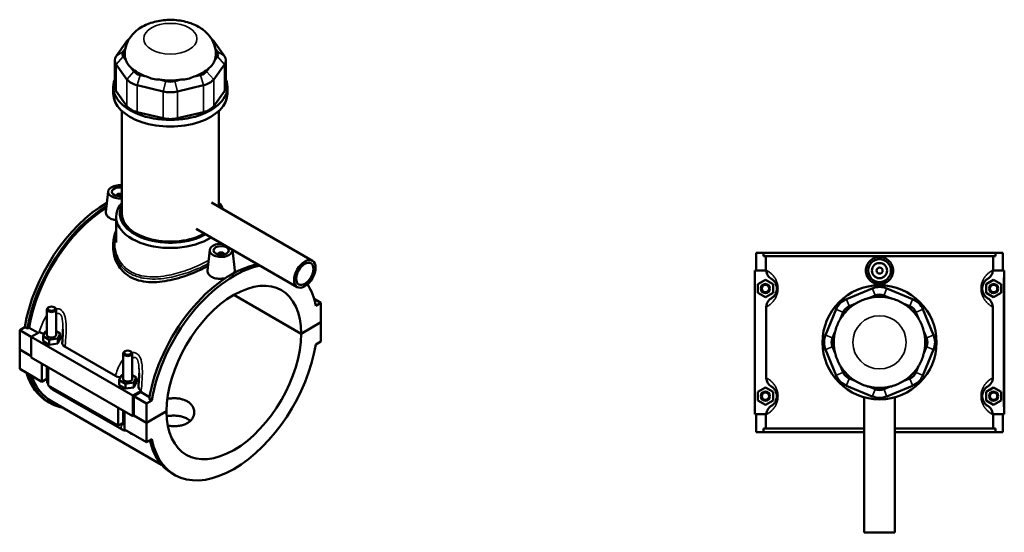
# Model space of a CAD drawing. Header units: millimetres. Extents: x -252 to 972, y -114 to 1160.
# Tile 7 of 7: x -103 to 544, y 822 to 1160. Entities that reach past the tile are written whole.
import ezdxf

# ---------------------------------------------------------------- set-up
doc = ezdxf.new("R2010")
doc.units = ezdxf.units.MM
doc.layers.add('Visible (ANSI)', color=7, linetype='Continuous', lineweight=50)
doc.layers.add('Visible Narrow (ANSI)', color=7, linetype='Continuous', lineweight=35)

msp = doc.modelspace()

# ---------------------------------------------------------------- linework, layer by layer
at = {"layer": 'Visible (ANSI)'}
for p, q in [((-32.32, 1145.37), (-39.34, 1135.59)), ((31.7, 1135.59), (24.68, 1145.37)), ((-34.72, 1138.57), (-33.49, 1140.28)), ((25.85, 1140.28), (27.08, 1138.57)), ((-40.29, 1132.83), (-40.29, 1115.23)), ((-32.97, 1132.81), (-34.72, 1135.25)), ((27.08, 1135.25), (25.33, 1132.81)), ((32.65, 1132.83), (32.65, 1115.23)), ((-39.34, 1130.06), (-32.32, 1120.28)), ((-27.7, 1125.47), (-29.45, 1127.91)), ((21.81, 1127.91), (20.06, 1125.47)), ((24.68, 1120.28), (31.7, 1130.06)), ((-19.41, 1122.11), (-23.64, 1123.12)), ((-6.69, 1119.07), (-10.91, 1120.08)), ((3.28, 1120.08), (-0.95, 1119.07)), ((16, 1123.12), (11.78, 1122.11)), ((-41.32, 1110.89), (-41.32, 1115.23)), ((-25.55, 1116.37), (-8.6, 1112.32)), ((0.97, 1112.32), (17.92, 1116.37)), ((33.68, 1110.89), (33.68, 1115.23)), ((-32.32, 1102.68), (-39.34, 1112.47)), ((31.7, 1112.47), (24.68, 1102.68)), ((-35.69, 1031.9), (-35.69, 1099.49)), ((-8.6, 1094.72), (-25.55, 1098.78)), ((17.92, 1098.78), (0.97, 1094.72)), ((28.06, 1036.47), (28.06, 1099.49)), ((-44.68, 1046.54), (-46.12, 1033.13)), ((-39.19, 1043.82), (-39.19, 1043.62)), ((23.16, 1039.3), (89.57, 1000.96)), ((-39.44, 1012.87), (-39.44, 1029.86)), ((13.16, 1021.98), (79.57, 983.64)), ((-41.32, 1011.67), (-41.32, 1009.85)), ((22.07, 1008), (20.63, 994.59)), ((27.56, 1005.08), (27.56, 1005.28)), ((31.56, 1005.08), (31.56, 1005.28)), ((37.04, 1008), (38.49, 994.54)), ((381.27, 1006.23), (381.27, 994.43)), ((381.27, 1006.23), (386.08, 1006.23)), ((386.08, 1006.23), (538.46, 1006.23)), ((386.08, 1003.87), (386.08, 1006.23)), ((538.46, 1003.87), (386.08, 1003.87)), ((387.64, 994.76), (387.64, 1003.87)), ((536.91, 994.76), (536.91, 1003.87)), ((538.46, 1006.23), (538.46, 1003.87)), ((538.46, 1006.23), (543.27, 1006.23)), ((543.27, 1006.23), (543.27, 994.43)), ((387.86, 994.43), (380.27, 994.43)), ((380.27, 994.43), (380.27, 900.03)), ((536.69, 994.43), (543.77, 994.43)), ((543.77, 994.43), (544.27, 994.43)), ((544.27, 900.03), (544.27, 994.43)), ((382.27, 985.52), (387.27, 988.41)), ((382.27, 979.75), (382.27, 985.52)), ((387.27, 988.41), (392.27, 985.52)), ((392.27, 985.52), (392.27, 979.75)), ((537.27, 988.41), (532.27, 985.52)), ((532.27, 985.52), (532.27, 979.75)), ((542.27, 985.52), (537.27, 988.41)), ((542.27, 979.75), (542.27, 985.52)), ((82.1, 952.86), (37.87, 978.4)), ((37.94, 978.44), (82.1, 952.94)), ((387.27, 976.86), (382.27, 979.75)), ((392.27, 979.75), (387.27, 976.86)), ((457.49, 982.75), (440.54, 975.73)), ((455.18, 976.38), (459.4, 978.13)), ((465.14, 978.13), (469.37, 976.38)), ((484.01, 975.73), (467.06, 982.75)), ((532.27, 979.75), (537.27, 976.86)), ((537.27, 976.86), (542.27, 979.75)), ((90.64, 975.83), (95.18, 973.21)), ((95.18, 973.21), (91.78, 971.25)), ((95.18, 960.5), (95.18, 973.21)), ((442.45, 971.11), (446.68, 972.86)), ((477.87, 972.86), (482.09, 971.11)), ((-84.88, 968.88), (-84.88, 952.15)), ((-83.58, 970.35), (-84, 970.1)), ((-80.18, 970.35), (-79.76, 970.1)), ((-78.88, 968.88), (-78.88, 952.15)), ((387.86, 970.62), (387.86, 923.85)), ((433.78, 968.97), (426.75, 952.02)), ((436.64, 962.83), (438.39, 967.05)), ((486.15, 967.05), (487.9, 962.83)), ((497.79, 952.02), (490.77, 968.97)), ((536.69, 923.85), (536.69, 970.62)), ((82.1, 952.94), (95.18, 960.5)), ((95.18, 960.41), (82.1, 952.86)), ((95.11, 960.46), (95.18, 960.41)), ((95.18, 947.7), (95.18, 960.41)), ((-102.81, 955.25), (-99.41, 957.21)), ((-102.81, 955.25), (-95.18, 950.84)), ((-102.81, 942.53), (-102.81, 955.25)), ((-97.74, 956.25), (-99.41, 957.21)), ((-96.64, 956.89), (-97.74, 956.25)), ((-90.67, 953.44), (-96.64, 956.89)), ((-89.81, 953.94), (-95.18, 950.84)), ((-87.46, 951.28), (-85.96, 954.5)), ((-87.46, 948.02), (-87.46, 951.28)), ((-83.38, 948.93), (-87.46, 951.28)), ((-85.96, 954.5), (-84.88, 954.67)), ((-78.88, 954.5), (-76.31, 953.01)), ((-76.31, 953.01), (-77.8, 949.79)), ((-76.31, 949.74), (-76.31, 953.01)), ((431.37, 950.1), (433.12, 954.33)), ((491.42, 954.33), (493.17, 950.1)), ((-95.18, 950.84), (-95.18, 937.31)), ((-95.18, 950.84), (-28.42, 912.3)), ((-87.46, 948.02), (-83.38, 945.66)), ((-77.8, 949.79), (-83.38, 948.93)), ((-83.38, 945.66), (-83.38, 948.93)), ((-83.38, 945.66), (-77.8, 946.52)), ((-77.8, 946.52), (-77.8, 949.79)), ((-77.8, 946.52), (-76.31, 949.74)), ((91.78, 945.73), (95.18, 947.7)), ((-102.81, 942.53), (-95.18, 938.12)), ((-102.81, 942.45), (-102.74, 942.49)), ((-102.81, 929.73), (-102.81, 942.45)), ((-95.18, 938.04), (-102.81, 942.45)), ((-72.97, 944.21), (-39.9, 925.12)), ((-34.82, 923.24), (-34.82, 939.97)), ((-33.52, 941.44), (-33.94, 941.2)), ((-30.12, 941.44), (-29.7, 941.2)), ((-28.82, 923.24), (-28.82, 939.97)), ((426.75, 942.45), (433.78, 925.5)), ((433.12, 940.14), (431.37, 944.36)), ((490.77, 925.5), (497.79, 942.45)), ((493.17, 944.36), (491.42, 940.14)), ((-95.18, 937.31), (-28.42, 898.77)), ((-88.25, 921.32), (-88.25, 933.31)), ((-102.81, 929.73), (-88.25, 921.32)), ((-84.88, 931.36), (-84.88, 922.55)), ((-84, 930.86), (-84, 918.87)), ((-37.4, 922.38), (-35.9, 925.6)), ((-35.9, 925.6), (-34.82, 925.77)), ((-28.82, 925.59), (-26.24, 924.11)), ((438.39, 927.41), (436.64, 931.64)), ((487.9, 931.64), (486.15, 927.41)), ((-84.88, 923.27), (-88.25, 921.32)), ((-84, 918.87), (-38.18, 892.42)), ((-37.4, 919.11), (-37.4, 922.38)), ((-33.31, 920.02), (-37.4, 922.38)), ((-37.4, 919.11), (-33.31, 916.76)), ((-27.74, 920.89), (-33.31, 920.02)), ((-33.31, 916.76), (-33.31, 920.02)), ((-26.24, 924.11), (-27.74, 920.89)), ((-27.74, 917.62), (-27.74, 920.89)), ((-27.74, 917.62), (-26.24, 920.84)), ((-26.24, 920.84), (-26.24, 924.11)), ((446.68, 921.6), (442.45, 923.35)), ((482.09, 923.35), (477.87, 921.6)), ((-81.26, 916.28), (-35.44, 889.82)), ((-33.31, 916.76), (-27.74, 917.62)), ((-28.42, 912.3), (-23.06, 915.4)), ((-23.21, 914.5), (-27.72, 911.89)), ((-17.45, 911.16), (-22.99, 914.36)), ((382.27, 914.72), (387.27, 917.61)), ((382.27, 908.95), (382.27, 914.72)), ((387.27, 917.61), (392.27, 914.72)), ((392.27, 914.72), (392.27, 908.95)), ((440.54, 918.73), (457.49, 911.71)), ((459.4, 916.33), (455.18, 918.08)), ((469.37, 918.08), (465.14, 916.33)), ((467.06, 911.71), (484.01, 918.73)), ((537.27, 917.61), (532.27, 914.72)), ((532.27, 914.72), (532.27, 908.95)), ((542.27, 914.72), (537.27, 917.61)), ((542.27, 908.95), (542.27, 914.72)), ((-82.76, 907.24), (-84.42, 908.21)), ((-81.99, 908.56), (-9.55, 866.74)), ((-28.42, 898.77), (-28.42, 912.3)), ((-27.72, 911.89), (-19.37, 907.08)), ((-27.72, 911.89), (-27.72, 899.18)), ((-15.97, 909.04), (-19.37, 907.08)), ((-19.37, 907.08), (-19.37, 894.36)), ((-15.97, 909.04), (-17.64, 910)), ((387.27, 906.06), (382.27, 908.95)), ((392.27, 908.95), (387.27, 906.06)), ((452.27, 911.09), (452.27, 822.23)), ((472.27, 911.09), (472.27, 822.23)), ((532.27, 908.95), (537.27, 906.06)), ((537.27, 906.06), (542.27, 908.95)), ((-38.18, 892.42), (-38.18, 904.4)), ((-34.82, 893.65), (-34.82, 902.46)), ((-33.94, 901.95), (-33.94, 889.97)), ((-19.37, 894.36), (-6.29, 901.91)), ((-6.29, 901.83), (-19.37, 894.28)), ((-6.36, 901.87), (-6.29, 901.83)), ((380.27, 900.03), (387.86, 900.03)), ((381.27, 900.03), (381.27, 888.23)), ((387.64, 890.59), (387.64, 899.71)), ((543.77, 900.03), (536.69, 900.03)), ((536.91, 890.59), (536.91, 899.71)), ((543.27, 900.03), (543.27, 888.23)), ((544.27, 900.03), (543.77, 900.03)), ((-34.82, 894.36), (-38.18, 892.42)), ((-27.72, 899.18), (-28.42, 898.77)), ((-19.37, 894.28), (-27.79, 899.14)), ((-27.72, 899.18), (-19.37, 894.36)), ((-19.37, 894.28), (-19.37, 881.56)), ((-33.94, 889.97), (-19.37, 881.56)), ((386.08, 888.23), (381.27, 888.23)), ((452.27, 890.59), (386.08, 890.59)), ((386.08, 888.23), (386.08, 890.59)), ((386.08, 888.23), (452.27, 888.23)), ((538.46, 890.59), (472.27, 890.59)), ((472.27, 888.23), (538.46, 888.23)), ((538.46, 890.59), (538.46, 888.23)), ((543.27, 888.23), (538.46, 888.23)), ((-19.37, 881.56), (-15.97, 883.53)), ((-0.99, 860.03), (-2.65, 861)), ((452.27, 822.23), (472.27, 822.23))]:
    msp.add_line(p, q, dxfattribs=at)
for centre, radius in [((462.27, 994.43), 7.5), ((462.27, 994.43), 5), ((462.27, 994.43), 2), ((387.27, 982.63), 3), ((387.27, 982.63), 2.4), ((462.27, 947.23), 37.5), ((537.27, 982.63), 3), ((537.27, 982.63), 2.4), ((387.27, 911.83), 3), ((387.27, 911.83), 2.4), ((537.27, 911.83), 3), ((537.27, 911.83), 2.4)]:
    msp.add_circle(centre, radius, dxfattribs=at)
for centre, radius, start, end in [((462.27, 971.2), 12.5, 67.5, 112.5), ((462.27, 947.23), 30, 76.31707, 103.68293), ((462.27, 971.2), 7.5, 67.5, 112.5), ((445.32, 964.18), 12.5, 112.5, 157.5), ((462.27, 947.23), 30, 121.31707, 148.68293), ((445.32, 964.18), 7.5, 112.5, 157.5), ((462.27, 947.23), 30, 105.17253, 119.82747), ((462.27, 947.23), 30, 60.17253, 74.82747), ((462.27, 947.23), 30, 31.31707, 58.68293), ((479.22, 964.18), 7.5, 22.5, 67.5), ((479.22, 964.18), 12.5, 22.5, 67.5), ((462.27, 947.23), 30, 150.17253, 164.82747), ((462.27, 947.23), 30, 15.17253, 29.82747), ((438.3, 947.23), 12.5, 157.5, 202.5), ((462.27, 947.23), 30, 166.31707, 193.68293), ((462.27, 947.23), 30, 346.31707, 13.68293), ((486.24, 947.23), 12.5, 337.5, 22.5), ((438.3, 947.23), 7.5, 157.5, 202.5), ((486.24, 947.23), 7.5, 337.5, 22.5), ((462.27, 947.23), 30, 195.17253, 209.82747), ((462.27, 947.23), 30, 330.17253, 344.82747), ((445.32, 930.28), 12.5, 202.5, 247.5), ((462.27, 947.23), 30, 211.31707, 238.68293), ((445.32, 930.28), 7.5, 202.5, 247.5), ((462.27, 947.23), 30, 301.31707, 328.68293), ((479.22, 930.28), 7.5, 292.5, 337.5), ((479.22, 930.28), 12.5, 292.5, 337.5), ((462.27, 947.23), 30, 240.17253, 254.82747), ((462.27, 947.23), 30, 285.17253, 299.82747), ((462.27, 947.23), 30, 256.31707, 283.68293), ((462.27, 923.26), 7.5, 247.5, 292.5), ((462.27, 923.26), 12.5, 247.5, 292.5)]:
    msp.add_arc(centre, radius, start, end, dxfattribs=at)
for centre, major_axis, start_param, end_param in [((-20.77, 1142.61), (-12.5, 0), 5.657988, 5.890486), ((13.13, 1142.61), (12.5, 0), 0.392699, 0.625197), ((-27.79, 1132.83), (-12.5, 0), 5.890486, 6.675884), ((-27.79, 1136.91), (-7.5, 0), 5.890486, 6.675884), ((-3.82, 1136.91), (-30, 0), 6.276962, 6.521997), ((-3.82, 1136.91), (30, 0), 6.044373, 6.289408), ((20.15, 1136.91), (7.5, 0), 5.890486, 6.675884), ((20.15, 1132.83), (12.5, 0), 5.890486, 6.675884), ((-3.82, 1136.91), (30, 0), 3.688179, 4.165803), ((-3.82, 1136.91), (30, 0), 5.258975, 5.736599), ((-3.82, 1115.23), (-37.5, 0), 6.048278, 9.659685), ((-20.77, 1123.04), (-12.5, 0), 0.392699, 1.178097), ((-20.77, 1127.12), (-7.5, 0), 0.392699, 1.178097), ((-3.82, 1136.91), (30, 0), 4.473577, 4.951201), ((13.13, 1127.12), (-7.5, 0), 1.963495, 2.748894), ((13.13, 1123.04), (12.5, 0), 5.105088, 5.890486), ((-27.79, 1115.23), (-12.5, 0), 0, 0.392699), ((-3.82, 1123.07), (-7.5, 0), 1.178097, 1.963495), ((20.15, 1115.23), (12.5, 0), 5.890486, 6.283185), ((-3.82, 1110.89), (-37.5, 0), 0, 3.141593), ((-3.82, 1118.99), (12.5, 0), 4.31969, 5.105088), ((-20.77, 1105.44), (-12.5, 0), 0.392699, 1.178097), ((13.13, 1105.44), (-12.5, 0), 1.963495, 2.748894), ((-3.82, 1101.39), (-12.5, 0), 1.178097, 1.963495), ((-37.19, 1046.27), (-7.5, 0), 4.510971, 8.055399), ((-37.19, 1046.27), (-5, 0), 4.407604, 8.158767), ((-37.19, 1043.82), (-2, 0), 3.863994, 6.460896), ((-45.54, 975.56), (-38.89, -67.36), 3.925907, 5.295511), ((-43.87, 974.6), (38.89, 67.36), 0.818748, 2.153918), ((-43.87, 974.6), (-38.13, -66.03), 3.963667, 5.291407), ((-3.82, 1029.86), (-35.62, 0), 5.820231, 8.705614), ((-3.82, 1031.9), (-33.13, 0), 6.007593, 8.635089), ((-3.82, 1029.86), (35.62, 0), 0.250127, 0.462955), ((-3.82, 1031.9), (33.12, 0), 0.229779, 0.275592), ((-3.82, 1031.9), (-31.88, 0), 0, 2.351735), ((29.56, 1007.73), (-7.5, 0), 4.601444, 9.535723), ((29.56, 1005.28), (-2, 0), 2.963882, 6.460896), ((36.23, 928.35), (38.89, 67.36), 0.464066, 2.153918), ((37.9, 927.39), (-38.89, -67.36), 3.605659, 5.295511), ((37.9, 927.39), (31.25, 54.13), 5.498587, 8.63858), ((37.9, 927.39), (38.89, 67.36), 5.700064, 5.990945), ((-81.88, 968.88), (3, 0), 2.356194, 7.068583), ((-81.88, 952.15), (-3, 0), 0, 3.141593), ((-81.88, 948.88), (7.5, 0), 0.250955, 0.732403), ((37.9, 927.39), (-31.25, -54.13), 5.498587, 8.63858), ((37.9, 927.39), (-38.89, -67.36), 5.700064, 8.437103), ((-31.82, 939.97), (3, 0), 2.356194, 7.068583), ((-45.54, 975.56), (-38.89, -67.36), 5.785071, 6.283185), ((-43.87, 974.6), (-38.89, -67.36), 5.785071, 6.48154), ((-43.87, 974.6), (-38.13, -66.03), 5.823191, 6.283185), ((-31.82, 923.24), (-3, 0), 0, 3.141593), ((-31.82, 919.98), (7.5, 0), 0.250955, 0.732403), ((36.23, 928.35), (-38.89, -67.36), 5.731143, 6.283185)]:
    msp.add_ellipse(centre, major_axis=major_axis, ratio=0.57735, start_param=start_param, end_param=end_param, dxfattribs=at)
for centre, major_axis in [((29.56, 1007.73), (-5, 0)), ((84.57, 992.3), (5, 8.66)), ((84.57, 992.3), (4, 6.93)), ((-81.88, 969.37), (-2.4, 0)), ((-31.82, 940.46), (-2.4, 0))]:
    msp.add_ellipse(centre, major_axis=major_axis, ratio=0.57735, dxfattribs=at)
for points, knots in [([(26.18, 1137.02), (26.16, 1139.16), (25.75, 1141.29), (24.27, 1145.32), (23.16, 1147.19), (20.31, 1150.79), (18.48, 1152.38), (14.05, 1155.4), (11.36, 1156.63), (5.47, 1158.53), (2.25, 1159.11), (-4.23, 1159.54), (-7.48, 1159.39), (-13.86, 1158.34), (-16.99, 1157.44), (-22.87, 1154.73), (-25.65, 1152.94), (-29.95, 1148.5), (-31.61, 1146.1), (-33.38, 1141.3), (-33.79, 1139.17), (-33.82, 1137.02)], [5.50401, 5.50401, 5.50401, 5.50401, 5.706621, 5.706621, 5.927202, 5.927202, 6.201797, 6.201797, 6.558543, 6.558543, 6.954801, 6.954801, 7.346992, 7.346992, 7.74142, 7.74142, 8.130122, 8.130122, 8.429783, 8.429783, 8.633157, 8.633157, 8.633157, 8.633157]), ([(-32.97, 1132.81), (-32.6, 1131.73), (-32.09, 1130.77), (-31.53, 1129.99), (-30.97, 1129.21), (-30.26, 1128.48), (-29.45, 1127.91)], [-0.4379883, -0.4379883, -0.4379883, -0.4379883, 0, 0, 0, 0.4379883, 0.4379883, 0.4379883, 0.4379883]), ([(21.81, 1127.91), (22.63, 1128.48), (23.34, 1129.21), (23.9, 1129.99), (24.46, 1130.77), (24.96, 1131.73), (25.33, 1132.81)], [-0.4379883, -0.4379883, -0.4379883, -0.4379883, 0, 0, 0, 0.4379883, 0.4379883, 0.4379883, 0.4379883]), ([(-19.41, 1122.11), (-18.07, 1121.44), (-16.65, 1120.94), (-15.3, 1120.62), (-13.95, 1120.3), (-12.44, 1120.09), (-10.91, 1120.08)], [-0.4379883, -0.4379883, -0.4379883, -0.4379883, 0, 0, 0, 0.4379883, 0.4379883, 0.4379883, 0.4379883]), ([(3.28, 1120.08), (4.8, 1120.09), (6.31, 1120.3), (7.66, 1120.62), (9.01, 1120.94), (10.44, 1121.44), (11.78, 1122.11)], [-0.4379883, -0.4379883, -0.4379883, -0.4379883, 0, 0, 0, 0.4379883, 0.4379883, 0.4379883, 0.4379883]), ([(-39.44, 1027.68), (-39.84, 1027.72), (-40.24, 1027.78), (-41.73, 1028.07), (-42.74, 1028.45), (-44.33, 1029.37), (-45.02, 1029.97), (-45.92, 1031.33), (-46.14, 1032.08), (-46.14, 1032.9), (-46.13, 1033.01), (-46.12, 1033.13)], [2.242714, 2.242714, 2.242714, 2.242714, 2.360736, 2.360736, 2.698215, 2.698215, 3.035694, 3.035694, 3.373173, 3.373173, 3.428959, 3.428959, 3.428959, 3.428959]), ([(-41.32, 1011.67), (-41.32, 1012.47), (-41.28, 1013.27), (-41.11, 1014.85), (-40.99, 1015.63), (-40.66, 1017.17), (-40.46, 1017.93), (-40, 1019.37), (-39.74, 1020.06), (-39.44, 1020.73)], [25.886316, 25.886316, 25.886316, 25.886316, 26.185313, 26.185313, 26.481992, 26.481992, 26.774257, 26.774257, 27.047153, 27.047153, 27.047153, 27.047153]), ([(20.94, 997.44), (19.72, 996.78), (18.41, 996.11), (14.96, 994.46), (12.73, 993.48), (8.11, 991.66), (5.71, 990.81), (0.91, 989.33), (-1.5, 988.69), (-6.14, 987.7), (-8.55, 987.3), (-13.35, 986.84), (-15.75, 986.78), (-20.36, 987.07), (-22.59, 987.43), (-26.72, 988.59), (-28.63, 989.39), (-32.03, 991.35), (-33.61, 992.57), (-36.38, 995.39), (-37.56, 997), (-39.46, 1000.47), (-40.17, 1002.32), (-41.1, 1006.09), (-41.32, 1008.01), (-41.32, 1009.85)], [6.000791, 6.000791, 6.000791, 6.000791, 6.480829, 6.480829, 7.200111, 7.200111, 7.919393, 7.919393, 8.638675, 8.638675, 9.35978, 9.35978, 10.080885, 10.080885, 10.80199, 10.80199, 11.523094, 11.523094, 12.244199, 12.244199, 12.965304, 12.965304, 13.686409, 13.686409, 14.407514, 14.407514, 14.407514, 14.407514]), ([(471.24, 994.43), (471.24, 993.31), (471.01, 992.11), (470.09, 989.91), (469.4, 988.9), (467.81, 987.32), (466.8, 986.64), (464.6, 985.73), (463.4, 985.51), (461.15, 985.51), (459.95, 985.73), (457.75, 986.64), (456.74, 987.32), (455.14, 988.9), (454.45, 989.91), (453.53, 992.11), (453.31, 993.31), (453.31, 995.56), (453.53, 996.76), (454.45, 998.96), (455.14, 999.96), (456.74, 1001.54), (457.75, 1002.22), (459.95, 1003.13), (461.15, 1003.35), (463.4, 1003.35), (464.6, 1003.13), (466.8, 1002.22), (467.81, 1001.54), (469.4, 999.96), (470.09, 998.96), (471.01, 996.76), (471.24, 995.56), (471.24, 994.43)], [0, 0, 0, 0, 0.337479, 0.337479, 0.674958, 0.674958, 1.012033, 1.012033, 1.349107, 1.349107, 1.686182, 1.686182, 2.023257, 2.023257, 2.360736, 2.360736, 2.698215, 2.698215, 3.035694, 3.035694, 3.373173, 3.373173, 3.710248, 3.710248, 4.047322, 4.047322, 4.384397, 4.384397, 4.721472, 4.721472, 5.058951, 5.058951, 5.39643, 5.39643, 5.39643, 5.39643]), ([(32.41, 989.49), (31.47, 989.27), (30.48, 989.13), (28.43, 989.03), (27.23, 989.09), (25.02, 989.54), (24.01, 989.91), (23.22, 990.37), (22.42, 990.83), (21.73, 991.43), (20.83, 992.79), (20.61, 993.54), (20.61, 994.36), (20.62, 994.48), (20.63, 994.59)], [4.44075, 4.44075, 4.44075, 4.44075, 4.721472, 4.721472, 5.058951, 5.058951, 5.39643, 5.39643, 5.39643, 5.733909, 5.733909, 6.071388, 6.071388, 6.127174, 6.127174, 6.127174, 6.127174]), ([(38.49, 994.54), (38.5, 994.44), (38.5, 994.35), (38.5, 993.82), (38.37, 993.36), (38.13, 992.91)], [3.3191515, 3.3191515, 3.3191515, 3.3191515, 3.3731728, 3.3731728, 3.6211247, 3.6211247, 3.6211247, 3.6211247]), ([(387.86, 994.43), (387.88, 993.83), (387.99, 993.23), (388.4, 992.01), (388.72, 991.4), (389.65, 990.14), (390.33, 989.54), (391.09, 989.09)], [-0.6534009, -0.6534009, -0.6534009, -0.6534009, -0.4708873, -0.4708873, -0.2673709, -0.2673709, 0, 0, 0, 0]), ([(533.45, 989.09), (534.07, 989.45), (534.63, 989.91), (535.58, 991), (535.96, 991.63), (536.5, 992.98), (536.66, 993.7), (536.69, 994.43)], [-0.6743181, -0.6743181, -0.6743181, -0.6743181, -0.4592679, -0.4592679, -0.2415207, -0.2415207, -0.0216276, -0.0216276, -0.0216276, -0.0216276]), ([(391.09, 989.09), (391.23, 989.01), (391.38, 988.91), (391.79, 988.63), (392.07, 988.41), (392.62, 987.9), (392.88, 987.63), (393.36, 987.02), (393.59, 986.7), (393.95, 986.05), (394.09, 985.77), (394.36, 985.1), (394.5, 984.7), (394.66, 983.95), (394.72, 983.62), (394.76, 983.07), (394.77, 982.85), (394.77, 982.63), (394.77, 982.42), (394.76, 982.2), (394.72, 981.64), (394.66, 981.31), (394.5, 980.56), (394.36, 980.16), (394.09, 979.49), (393.95, 979.21), (393.59, 978.57), (393.36, 978.24), (392.88, 977.63), (392.62, 977.36), (392.07, 976.86), (391.79, 976.64), (391.38, 976.35), (391.23, 976.26), (391.09, 976.18)], [0.742388, 0.742388, 0.742388, 0.742388, 1.062138, 1.062138, 1.567436, 1.567436, 1.970595, 1.970595, 2.320708, 2.320708, 2.548194, 2.548194, 2.813573, 2.813573, 3.00426, 3.00426, 3.12344, 3.12344, 3.12344, 3.24262, 3.24262, 3.433307, 3.433307, 3.698686, 3.698686, 3.926172, 3.926172, 4.276286, 4.276286, 4.679444, 4.679444, 5.184742, 5.184742, 5.504492, 5.504492, 5.504492, 5.504492]), ([(533.45, 976.18), (533.32, 976.26), (533.17, 976.35), (532.75, 976.64), (532.47, 976.86), (531.93, 977.36), (531.67, 977.63), (531.18, 978.24), (530.95, 978.57), (530.59, 979.21), (530.45, 979.49), (530.18, 980.16), (530.05, 980.56), (529.88, 981.31), (529.83, 981.64), (529.78, 982.2), (529.77, 982.42), (529.77, 982.63), (529.77, 982.85), (529.78, 983.07), (529.83, 983.62), (529.88, 983.95), (530.05, 984.7), (530.18, 985.1), (530.45, 985.77), (530.59, 986.05), (530.95, 986.7), (531.18, 987.02), (531.67, 987.63), (531.93, 987.9), (532.47, 988.41), (532.75, 988.63), (533.17, 988.91), (533.32, 989.01), (533.45, 989.09)], [0.742388, 0.742388, 0.742388, 0.742388, 1.062138, 1.062138, 1.567437, 1.567437, 1.970595, 1.970595, 2.320708, 2.320708, 2.548194, 2.548194, 2.813573, 2.813573, 3.00426, 3.00426, 3.12344, 3.12344, 3.12344, 3.24262, 3.24262, 3.433307, 3.433307, 3.698686, 3.698686, 3.926172, 3.926172, 4.276285, 4.276285, 4.679443, 4.679443, 5.184742, 5.184742, 5.504492, 5.504492, 5.504492, 5.504492]), ([(391.09, 976.18), (390.48, 975.81), (389.92, 975.35), (388.97, 974.26), (388.59, 973.64), (388.01, 972.22), (387.86, 971.42), (387.86, 970.62)], [-0.6743181, -0.6743181, -0.6743181, -0.6743181, -0.4592679, -0.4592679, -0.2415207, -0.2415207, 0, 0, 0, 0]), ([(536.69, 970.62), (536.69, 971.3), (536.58, 971.97), (536.14, 973.26), (535.83, 973.86), (534.89, 975.12), (534.22, 975.72), (533.45, 976.18)], [-0.6750469, -0.6750469, -0.6750469, -0.6750469, -0.4708873, -0.4708873, -0.2673709, -0.2673709, 0, 0, 0, 0]), ([(-89.81, 953.94), (-89.37, 953.7), (-88.86, 953.5), (-87.79, 953.19), (-87.23, 953.08), (-86.65, 953.02)], [-0.6534009, -0.6534009, -0.6534009, -0.6534009, -0.4708873, -0.4708873, -0.2941174, -0.2941174, -0.2941174, -0.2941174]), ([(-74.38, 955.94), (-74.38, 955.37), (-74.39, 954.79), (-74.42, 953.61), (-74.45, 953.01), (-74.5, 951.82), (-74.54, 951.22), (-74.61, 950.02), (-74.65, 949.41), (-74.74, 948.21), (-74.78, 947.61), (-74.82, 947)], [4.5710526, 4.5710526, 4.5710526, 4.5710526, 4.7654316, 4.7654316, 4.9598106, 4.9598106, 5.1541896, 5.1541896, 5.3485686, 5.3485686, 5.5429476, 5.5429476, 5.5429476, 5.5429476]), ([(-74.82, 947), (-74.83, 946.86), (-74.83, 946.72), (-74.76, 946.16), (-74.59, 945.75), (-73.99, 944.93), (-73.54, 944.54), (-72.97, 944.21)], [-0.533321, -0.533321, -0.533321, -0.533321, -0.4592679, -0.4592679, -0.2415207, -0.2415207, 0, 0, 0, 0]), ([(-24.32, 927.04), (-24.32, 926.47), (-24.33, 925.88), (-24.36, 924.7), (-24.38, 924.11), (-24.44, 922.92), (-24.48, 922.32), (-24.55, 921.11), (-24.59, 920.51), (-24.67, 919.3), (-24.72, 918.7), (-24.76, 918.1)], [4.5710526, 4.5710526, 4.5710526, 4.5710526, 4.7654316, 4.7654316, 4.9598106, 4.9598106, 5.1541896, 5.1541896, 5.3485686, 5.3485686, 5.5429476, 5.5429476, 5.5429476, 5.5429476]), ([(-84.88, 922.55), (-84.88, 922.02), (-84.81, 921.51), (-84.58, 920.54), (-84.41, 920.07), (-84.14, 919.48), (-84.07, 919.35), (-84, 919.22)], [1.5707963, 1.5707963, 1.5707963, 1.5707963, 1.8849556, 1.8849556, 2.1991149, 2.1991149, 2.2930913, 2.2930913, 2.2930913, 2.2930913]), ([(-39.9, 925.12), (-39.42, 924.84), (-38.86, 924.61), (-37.73, 924.29), (-37.17, 924.18), (-36.59, 924.12)], [-0.6750469, -0.6750469, -0.6750469, -0.6750469, -0.4708873, -0.4708873, -0.2941174, -0.2941174, -0.2941174, -0.2941174]), ([(387.86, 923.85), (387.86, 923.17), (387.97, 922.49), (388.4, 921.21), (388.72, 920.6), (389.65, 919.34), (390.33, 918.74), (391.09, 918.29)], [-0.6750469, -0.6750469, -0.6750469, -0.6750469, -0.4708873, -0.4708873, -0.2673709, -0.2673709, 0, 0, 0, 0]), ([(533.45, 918.29), (534.07, 918.65), (534.63, 919.11), (535.58, 920.2), (535.96, 920.83), (536.53, 922.25), (536.69, 923.04), (536.69, 923.85)], [-0.6743181, -0.6743181, -0.6743181, -0.6743181, -0.4592679, -0.4592679, -0.2415207, -0.2415207, 0, 0, 0, 0]), ([(-83.7, 918.7), (-83.63, 918.58), (-83.54, 918.45), (-83.17, 917.93), (-82.85, 917.55), (-82.12, 916.85), (-81.72, 916.54), (-81.26, 916.28)], [2.4192976, 2.4192976, 2.4192976, 2.4192976, 2.5132741, 2.5132741, 2.8274334, 2.8274334, 3.1415927, 3.1415927, 3.1415927, 3.1415927]), ([(-24.76, 918.1), (-24.77, 917.96), (-24.77, 917.81), (-24.7, 917.25), (-24.53, 916.84), (-23.96, 916.07), (-23.56, 915.71), (-23.06, 915.4)], [-0.533321, -0.533321, -0.533321, -0.533321, -0.4592679, -0.4592679, -0.2415207, -0.2415207, -0.0216276, -0.0216276, -0.0216276, -0.0216276]), ([(391.09, 918.29), (391.23, 918.21), (391.38, 918.11), (391.79, 917.83), (392.07, 917.61), (392.62, 917.1), (392.88, 916.83), (393.36, 916.22), (393.59, 915.9), (393.95, 915.25), (394.09, 914.97), (394.36, 914.3), (394.5, 913.9), (394.66, 913.15), (394.72, 912.82), (394.76, 912.27), (394.77, 912.05), (394.77, 911.83), (394.77, 911.62), (394.76, 911.4), (394.72, 910.84), (394.66, 910.51), (394.5, 909.76), (394.36, 909.36), (394.09, 908.69), (393.95, 908.41), (393.59, 907.77), (393.36, 907.44), (392.88, 906.83), (392.62, 906.56), (392.07, 906.06), (391.79, 905.84), (391.38, 905.55), (391.23, 905.46), (391.09, 905.38)], [0.742388, 0.742388, 0.742388, 0.742388, 1.062138, 1.062138, 1.567436, 1.567436, 1.970595, 1.970595, 2.320708, 2.320708, 2.548194, 2.548194, 2.813573, 2.813573, 3.00426, 3.00426, 3.12344, 3.12344, 3.12344, 3.24262, 3.24262, 3.433307, 3.433307, 3.698686, 3.698686, 3.926172, 3.926172, 4.276285, 4.276285, 4.679444, 4.679444, 5.184742, 5.184742, 5.504492, 5.504492, 5.504492, 5.504492]), ([(533.45, 905.38), (533.32, 905.46), (533.17, 905.55), (532.75, 905.84), (532.47, 906.06), (531.93, 906.56), (531.67, 906.83), (531.18, 907.44), (530.95, 907.77), (530.59, 908.41), (530.45, 908.69), (530.18, 909.36), (530.05, 909.76), (529.88, 910.51), (529.83, 910.84), (529.78, 911.4), (529.77, 911.62), (529.77, 911.83), (529.77, 912.05), (529.78, 912.27), (529.83, 912.82), (529.88, 913.15), (530.05, 913.9), (530.18, 914.3), (530.45, 914.97), (530.59, 915.25), (530.95, 915.9), (531.18, 916.22), (531.67, 916.83), (531.93, 917.1), (532.47, 917.61), (532.75, 917.83), (533.17, 918.11), (533.32, 918.21), (533.45, 918.29)], [0.742279, 0.742279, 0.742279, 0.742279, 1.062031, 1.062031, 1.567329, 1.567329, 1.970487, 1.970487, 2.3206, 2.3206, 2.548086, 2.548086, 2.813464, 2.813464, 3.004151, 3.004151, 3.123331, 3.123331, 3.123331, 3.242511, 3.242511, 3.433198, 3.433198, 3.698576, 3.698576, 3.926062, 3.926062, 4.276175, 4.276175, 4.679333, 4.679333, 5.184631, 5.184631, 5.504383, 5.504383, 5.504383, 5.504383]), ([(-5.77, 910.03), (-5.11, 910.15), (-4.46, 910.24), (-2.84, 910.41), (-1.82, 910.46), (0.2, 910.43), (1.21, 910.35), (3.14, 910.05), (4.06, 909.82), (5.78, 909.24), (6.57, 908.88), (7.27, 908.48)], [8.114249, 8.114249, 8.114249, 8.114249, 8.307308, 8.307308, 8.604021, 8.604021, 8.900735, 8.900735, 9.197449, 9.197449, 9.494162, 9.494162, 9.494162, 9.494162]), ([(7.27, 908.48), (7.97, 908.07), (8.62, 907.6), (9.78, 906.52), (10.27, 905.92), (11.07, 904.65), (11.37, 903.98), (11.77, 902.61), (11.86, 901.92), (11.86, 900.58), (11.77, 899.89), (11.37, 898.53), (11.07, 897.86), (10.27, 896.59), (9.78, 895.99), (8.62, 894.92), (7.97, 894.44), (6.57, 893.64), (5.78, 893.28), (4.06, 892.69), (3.14, 892.47), (1.21, 892.16), (0.2, 892.08), (-1.82, 892.05), (-2.84, 892.1), (-4.35, 892.25), (-4.9, 892.33), (-5.45, 892.42)], [0, 0, 0, 0, 0.296714, 0.296714, 0.593427, 0.593427, 0.890141, 0.890141, 1.186854, 1.186854, 1.483526, 1.483526, 1.780198, 1.780198, 2.076869, 2.076869, 2.373541, 2.373541, 2.670212, 2.670212, 2.966884, 2.966884, 3.263555, 3.263555, 3.560227, 3.560227, 3.721896, 3.721896, 3.721896, 3.721896]), ([(391.09, 905.38), (390.48, 905.01), (389.92, 904.55), (388.97, 903.46), (388.59, 902.84), (388.04, 901.48), (387.89, 900.76), (387.86, 900.03)], [-0.6743181, -0.6743181, -0.6743181, -0.6743181, -0.4592679, -0.4592679, -0.2415207, -0.2415207, -0.0216276, -0.0216276, -0.0216276, -0.0216276]), ([(536.69, 900.03), (536.66, 900.64), (536.55, 901.24), (536.14, 902.46), (535.83, 903.06), (534.89, 904.32), (534.22, 904.92), (533.45, 905.38)], [-0.6534009, -0.6534009, -0.6534009, -0.6534009, -0.4708873, -0.4708873, -0.2673709, -0.2673709, 0, 0, 0, 0]), ([(7.27, 896.95), (6.57, 897.35), (5.78, 897.71), (4.07, 898.31), (3.14, 898.55), (1.21, 898.88), (0.2, 898.98), (-1.82, 899.05), (-2.84, 899.01), (-4.6, 898.86), (-5.4, 898.76), (-6.2, 898.63)], [0, 0, 0, 0, 0.296243, 0.296243, 0.592485, 0.592485, 0.888728, 0.888728, 1.184971, 1.184971, 1.420004, 1.420004, 1.420004, 1.420004]), ([(9.25, 895.5), (9.23, 895.51), (9.22, 895.53), (8.62, 896.07), (7.97, 896.54), (7.27, 896.95)], [9.1749248, 9.1749248, 9.1749248, 9.1749248, 9.1832276, 9.1832276, 9.4794703, 9.4794703, 9.4794703, 9.4794703]), ([(-35.44, 889.82), (-34.98, 889.56), (-34.47, 889.34), (-33.46, 889.14), (-33.01, 889.1), (-32.53, 889.16)], [3.1415927, 3.1415927, 3.1415927, 3.1415927, 3.4557519, 3.4557519, 3.6781723, 3.6781723, 3.6781723, 3.6781723]), ([(-29.03, 887.13), (-29.04, 887.12), (-29.05, 887.11), (-29.13, 887.04), (-29.21, 887), (-29.36, 887.01), (-29.42, 887.02), (-29.55, 887.06), (-29.62, 887.09), (-29.77, 887.18), (-29.85, 887.23), (-30.01, 887.36), (-30.09, 887.43), (-30.33, 887.65), (-30.49, 887.83), (-30.65, 888.03), (-30.69, 888.07), (-30.72, 888.11)], [1.8391179, 1.8391179, 1.8391179, 1.8391179, 1.8555374, 1.8555374, 1.9190109, 1.9190109, 1.9507476, 1.9507476, 1.9824844, 1.9824844, 2.0142211, 2.0142211, 2.0459578, 2.0459578, 2.1094313, 2.1094313, 2.1258508, 2.1258508, 2.1258508, 2.1258508])]:
    msp.add_open_spline(points, degree=3, knots=knots, dxfattribs=at)
for points in [[(387.65, 994.43), (387.64, 994.54), (387.64, 994.65), (387.64, 994.76)], [(536.91, 994.76), (536.91, 994.65), (536.9, 994.54), (536.9, 994.43)], [(447.35, 973.26), (447.13, 973.13), (446.9, 973), (446.68, 972.86)], [(455.18, 976.38), (454.92, 976.32), (454.67, 976.25), (454.42, 976.19)], [(470.13, 976.19), (469.87, 976.25), (469.62, 976.32), (469.37, 976.38)], [(477.87, 972.86), (477.64, 973), (477.42, 973.13), (477.19, 973.26)], [(436.64, 962.83), (436.51, 962.6), (436.38, 962.38), (436.25, 962.15)], [(488.3, 962.15), (488.17, 962.38), (488.04, 962.6), (487.9, 962.83)], [(433.32, 955.08), (433.25, 954.83), (433.19, 954.58), (433.12, 954.33)], [(491.42, 954.33), (491.36, 954.58), (491.3, 954.83), (491.23, 955.08)], [(433.12, 940.14), (433.19, 939.88), (433.25, 939.63), (433.32, 939.38)], [(491.23, 939.38), (491.3, 939.63), (491.36, 939.88), (491.42, 940.14)], [(436.25, 932.31), (436.38, 932.08), (436.51, 931.86), (436.64, 931.64)], [(487.9, 931.64), (488.04, 931.86), (488.17, 932.08), (488.3, 932.31)], [(446.68, 921.6), (446.9, 921.47), (447.13, 921.34), (447.35, 921.21)], [(477.19, 921.21), (477.42, 921.34), (477.64, 921.47), (477.87, 921.6)], [(-23.06, 915.4), (-23.11, 915.1), (-23.16, 914.8), (-23.21, 914.5)], [(-22.99, 914.36), (-23.06, 914.41), (-23.14, 914.45), (-23.21, 914.5)], [(454.42, 918.28), (454.67, 918.21), (454.92, 918.14), (455.18, 918.08)], [(469.37, 918.08), (469.62, 918.14), (469.87, 918.21), (470.13, 918.28)], [(387.64, 899.71), (387.64, 899.82), (387.64, 899.92), (387.65, 900.03)], [(536.9, 900.03), (536.9, 899.92), (536.91, 899.82), (536.91, 899.71)]]:
    msp.add_open_spline(points, degree=3, dxfattribs=at)
at = {"layer": 'Visible Narrow (ANSI)'}
for p, q in [((-31.42, 1145.95), (-32.32, 1145.37)), ((23.79, 1145.95), (24.68, 1145.37)), ((-39.34, 1135.59), (-34.72, 1138.57)), ((-34.72, 1135.25), (-39.34, 1130.06)), ((27.08, 1138.57), (31.7, 1135.59)), ((27.08, 1135.25), (31.7, 1130.06)), ((-39.34, 1112.47), (-39.34, 1130.06)), ((31.7, 1130.06), (31.7, 1112.47)), ((-27.7, 1125.47), (-32.32, 1120.28)), ((-32.32, 1120.28), (-32.32, 1102.68)), ((-23.64, 1123.12), (-25.55, 1116.37)), ((16, 1123.12), (17.92, 1116.37)), ((20.06, 1125.47), (24.68, 1120.28)), ((24.68, 1102.68), (24.68, 1120.28)), ((-25.55, 1098.78), (-25.55, 1116.37)), ((-6.69, 1119.07), (-8.6, 1112.32)), ((-0.95, 1119.07), (0.97, 1112.32)), ((17.92, 1116.37), (17.92, 1098.78)), ((-8.6, 1112.32), (-8.6, 1094.72)), ((0.97, 1094.72), (0.97, 1112.32)), ((543.77, 989.71), (543.77, 904.75)), ((459.31, 978.36), (457.59, 982.52)), ((465.24, 978.36), (466.96, 982.52)), ((440.64, 975.5), (442.36, 971.34)), ((482.19, 971.34), (483.91, 975.5)), ((438.16, 967.15), (434.01, 968.87)), ((486.38, 967.15), (490.54, 968.87)), ((431.14, 950.2), (426.99, 951.92)), ((493.4, 950.2), (497.56, 951.92)), ((431.14, 944.27), (426.99, 942.54)), ((493.4, 944.27), (497.56, 942.54)), ((438.16, 927.32), (434.01, 925.6)), ((486.38, 927.32), (490.54, 925.6)), ((442.36, 923.12), (440.64, 918.97)), ((482.19, 923.12), (483.91, 918.97)), ((459.31, 916.1), (457.59, 911.94)), ((465.24, 916.1), (466.96, 911.94))]:
    msp.add_line(p, q, dxfattribs=at)
msp.add_circle((462.27, 947.23), 17.5, dxfattribs=at)
msp.add_ellipse((-3.82, 1147.02), major_axis=(-17.5, 0), ratio=0.57735, dxfattribs=at)
for centre, major_axis, start_param, end_param in [((-81.88, 922.55), (-3, 0), 0, 0.785398), ((-79.76, 918.87), (-1.5, -2.6), 5.497787, 6.283185), ((-33.94, 892.42), (-1.5, -2.6), 4.354069, 6.283185), ((-31.82, 893.65), (-3, 0), 0, 0.785398)]:
    msp.add_ellipse(centre, major_axis=major_axis, ratio=0.57735, start_param=start_param, end_param=end_param, dxfattribs=at)
for points, knots in [([(21.34, 1001.15), (20.22, 1000.52), (19.05, 999.89), (14.22, 997.47), (10.16, 995.76), (1.94, 992.94), (-2.21, 991.82), (-11.31, 990.25), (-16.24, 990.01), (-23.42, 991.11), (-25.93, 991.84), (-29.6, 993.57), (-30.92, 994.37), (-35.05, 997.51), (-37.26, 1000.44), (-39.53, 1005.79), (-40.07, 1008.03), (-40.52, 1013.06), (-40.24, 1015.86), (-39.44, 1018.53)], [17.321719, 17.321719, 17.321719, 17.321719, 17.775772, 17.775772, 19.100151, 19.100151, 20.354901, 20.354901, 21.88022, 21.88022, 22.780004, 22.780004, 23.342615, 23.342615, 24.715063, 24.715063, 25.602708, 25.602708, 26.688688, 26.688688, 26.688688, 26.688688]), ([(-41.32, 1011.67), (-41.32, 1010.93), (-41.28, 1010.19), (-40.98, 1007.16), (-40.4, 1004.89), (-38.01, 999.43), (-35.71, 996.44), (-31.43, 993.21), (-30.07, 992.39), (-26.27, 990.59), (-23.68, 989.82), (-16.29, 988.62), (-11.21, 988.8), (-1.87, 990.29), (2.38, 991.38), (10.8, 994.17), (14.95, 995.89), (19.48, 998.14), (20.31, 998.57), (21.11, 999)], [-25.886316, -25.886316, -25.886316, -25.886316, -25.602708, -25.602708, -24.715063, -24.715063, -23.342615, -23.342615, -22.780004, -22.780004, -21.88022, -21.88022, -20.354901, -20.354901, -19.100151, -19.100151, -17.775772, -17.775772, -17.466755, -17.466755, -17.466755, -17.466755]), ([(387.86, 970.62), (388.22, 970.8), (388.63, 971.03), (389.6, 971.64), (390.17, 972.04), (391.26, 972.97), (391.77, 973.46), (392.74, 974.58), (393.2, 975.18), (393.92, 976.36), (394.19, 976.88), (394.74, 978.1), (395, 978.84), (395.33, 980.21), (395.44, 980.82), (395.54, 981.84), (395.55, 982.24), (395.55, 982.63), (395.55, 983.03), (395.54, 983.43), (395.44, 984.44), (395.33, 985.05), (395, 986.43), (394.74, 987.16), (394.19, 988.39), (393.92, 988.9), (393.2, 990.08), (392.74, 990.68), (391.77, 991.8), (391.26, 992.29), (390.17, 993.22), (389.6, 993.62), (388.54, 994.29), (388.05, 994.56), (387.64, 994.76)], [-5.645643, -5.645643, -5.645643, -5.645643, -5.184742, -5.184742, -4.679444, -4.679444, -4.276286, -4.276286, -3.926172, -3.926172, -3.698686, -3.698686, -3.433307, -3.433307, -3.24262, -3.24262, -3.12344, -3.12344, -3.12344, -3.00426, -3.00426, -2.813573, -2.813573, -2.548194, -2.548194, -2.320708, -2.320708, -1.970595, -1.970595, -1.567436, -1.567436, -1.062138, -1.062138, -0.50667, -0.50667, -0.50667, -0.50667]), ([(536.91, 994.76), (536.49, 994.56), (536.01, 994.29), (534.94, 993.62), (534.38, 993.22), (533.29, 992.29), (532.78, 991.8), (531.81, 990.68), (531.35, 990.08), (530.63, 988.9), (530.35, 988.39), (529.81, 987.16), (529.55, 986.43), (529.21, 985.05), (529.11, 984.44), (529.01, 983.43), (528.99, 983.03), (528.99, 982.63), (528.99, 982.24), (529.01, 981.84), (529.11, 980.82), (529.21, 980.21), (529.55, 978.84), (529.81, 978.1), (530.35, 976.88), (530.63, 976.36), (531.35, 975.18), (531.81, 974.58), (532.78, 973.46), (533.29, 972.97), (534.38, 972.04), (534.94, 971.64), (535.91, 971.03), (536.33, 970.8), (536.69, 970.62)], [-5.74021, -5.74021, -5.74021, -5.74021, -5.184742, -5.184742, -4.679443, -4.679443, -4.276285, -4.276285, -3.926172, -3.926172, -3.698686, -3.698686, -3.433307, -3.433307, -3.24262, -3.24262, -3.12344, -3.12344, -3.12344, -3.00426, -3.00426, -2.813573, -2.813573, -2.548194, -2.548194, -2.320708, -2.320708, -1.970595, -1.970595, -1.567437, -1.567437, -1.062138, -1.062138, -0.601237, -0.601237, -0.601237, -0.601237]), ([(-84.88, 964.96), (-85.48, 964.18), (-86.03, 963.34), (-87.32, 961.1), (-88, 959.65), (-89.15, 956.74), (-89.62, 955.28), (-90.02, 953.82)], [-1.886564, -1.886564, -1.886564, -1.886564, -1.567436, -1.567436, -1.062138, -1.062138, -0.578176, -0.578176, -0.578176, -0.578176]), ([(-72.97, 944.21), (-72.85, 945.76), (-72.72, 947.33), (-72.47, 950.68), (-72.35, 952.46), (-72.24, 955.68), (-72.22, 957.13), (-72.32, 959.82), (-72.43, 961.06), (-72.75, 963.06), (-72.92, 963.83), (-73.4, 965.41), (-73.73, 966.22), (-74.47, 967.42), (-74.83, 967.87), (-75.48, 968.47), (-75.75, 968.67), (-76.03, 968.83), (-76.31, 968.99), (-76.6, 969.12), (-77.39, 969.35), (-77.89, 969.4), (-78.59, 969.35), (-78.78, 969.33), (-78.97, 969.3)], [-5.645643, -5.645643, -5.645643, -5.645643, -5.184742, -5.184742, -4.679444, -4.679444, -4.276286, -4.276286, -3.926172, -3.926172, -3.698686, -3.698686, -3.433307, -3.433307, -3.24262, -3.24262, -3.12344, -3.12344, -3.12344, -3.00426, -3.00426, -2.813573, -2.813573, -2.741766, -2.741766, -2.741766, -2.741766]), ([(-78.88, 965.49), (-78.55, 965.79), (-78.21, 966.02), (-77.59, 966.23), (-77.32, 966.26), (-76.89, 966.19), (-76.73, 966.13), (-76.58, 966.04), (-76.43, 965.95), (-76.28, 965.83), (-75.92, 965.46), (-75.72, 965.16), (-75.31, 964.32), (-75.12, 963.73), (-74.84, 962.55), (-74.74, 961.97), (-74.54, 960.44), (-74.47, 959.47), (-74.39, 957.64), (-74.38, 956.8), (-74.38, 955.94)], [2.570677, 2.570677, 2.570677, 2.570677, 2.813573, 2.813573, 3.00426, 3.00426, 3.12344, 3.12344, 3.12344, 3.24262, 3.24262, 3.433307, 3.433307, 3.698686, 3.698686, 3.926172, 3.926172, 4.276286, 4.276286, 4.571053, 4.571053, 4.571053, 4.571053]), ([(-22.99, 914.36), (-22.84, 916.21), (-22.68, 918.1), (-22.4, 921.77), (-22.29, 923.55), (-22.17, 926.78), (-22.16, 928.22), (-22.26, 930.91), (-22.36, 932.16), (-22.69, 934.15), (-22.85, 934.92), (-23.34, 936.51), (-23.67, 937.32), (-24.41, 938.52), (-24.76, 938.97), (-25.41, 939.56), (-25.68, 939.76), (-25.96, 939.92), (-26.24, 940.09), (-26.54, 940.21), (-27.32, 940.45), (-27.83, 940.5), (-28.53, 940.45), (-28.72, 940.43), (-28.91, 940.39)], [-5.74021, -5.74021, -5.74021, -5.74021, -5.184742, -5.184742, -4.679444, -4.679444, -4.276285, -4.276285, -3.926172, -3.926172, -3.698686, -3.698686, -3.433307, -3.433307, -3.24262, -3.24262, -3.12344, -3.12344, -3.12344, -3.00426, -3.00426, -2.813573, -2.813573, -2.741766, -2.741766, -2.741766, -2.741766]), ([(-34.82, 936.06), (-35.42, 935.27), (-35.97, 934.44), (-37.26, 932.2), (-37.94, 930.75), (-39.06, 927.9), (-39.52, 926.52), (-39.9, 925.12)], [-1.886564, -1.886564, -1.886564, -1.886564, -1.567436, -1.567436, -1.062138, -1.062138, -0.601237, -0.601237, -0.601237, -0.601237]), ([(-28.82, 936.59), (-28.49, 936.89), (-28.14, 937.11), (-27.53, 937.33), (-27.25, 937.36), (-26.83, 937.28), (-26.67, 937.22), (-26.52, 937.13), (-26.36, 937.05), (-26.22, 936.93), (-25.86, 936.55), (-25.66, 936.25), (-25.25, 935.41), (-25.06, 934.83), (-24.78, 933.65), (-24.68, 933.07), (-24.48, 931.54), (-24.41, 930.57), (-24.33, 928.74), (-24.32, 927.89), (-24.32, 927.04)], [2.570677, 2.570677, 2.570677, 2.570677, 2.813573, 2.813573, 3.00426, 3.00426, 3.12344, 3.12344, 3.12344, 3.24262, 3.24262, 3.433307, 3.433307, 3.698686, 3.698686, 3.926172, 3.926172, 4.276285, 4.276285, 4.571053, 4.571053, 4.571053, 4.571053]), ([(387.64, 899.71), (388.05, 899.91), (388.54, 900.17), (389.6, 900.84), (390.17, 901.24), (391.26, 902.17), (391.77, 902.66), (392.74, 903.78), (393.2, 904.38), (393.92, 905.56), (394.19, 906.08), (394.74, 907.3), (395, 908.04), (395.33, 909.41), (395.44, 910.02), (395.54, 911.04), (395.55, 911.44), (395.55, 911.83), (395.55, 912.23), (395.54, 912.63), (395.44, 913.64), (395.33, 914.25), (395, 915.63), (394.74, 916.36), (394.19, 917.59), (393.92, 918.1), (393.2, 919.28), (392.74, 919.88), (391.77, 921), (391.26, 921.49), (390.17, 922.42), (389.6, 922.82), (388.63, 923.43), (388.22, 923.66), (387.86, 923.85)], [-5.74021, -5.74021, -5.74021, -5.74021, -5.184742, -5.184742, -4.679444, -4.679444, -4.276285, -4.276285, -3.926172, -3.926172, -3.698686, -3.698686, -3.433307, -3.433307, -3.24262, -3.24262, -3.12344, -3.12344, -3.12344, -3.00426, -3.00426, -2.813573, -2.813573, -2.548194, -2.548194, -2.320708, -2.320708, -1.970595, -1.970595, -1.567436, -1.567436, -1.062138, -1.062138, -0.601237, -0.601237, -0.601237, -0.601237]), ([(536.69, 923.85), (536.33, 923.66), (535.91, 923.43), (534.94, 922.82), (534.38, 922.42), (533.29, 921.49), (532.78, 921), (531.81, 919.88), (531.35, 919.28), (530.63, 918.1), (530.35, 917.59), (529.81, 916.36), (529.55, 915.63), (529.21, 914.25), (529.11, 913.64), (529.01, 912.63), (528.99, 912.23), (528.99, 911.83), (528.99, 911.44), (529.01, 911.04), (529.11, 910.02), (529.21, 909.41), (529.55, 908.04), (529.81, 907.3), (530.35, 906.08), (530.63, 905.56), (531.35, 904.38), (531.81, 903.78), (532.78, 902.66), (533.29, 902.17), (534.38, 901.24), (534.94, 900.84), (536.01, 900.17), (536.49, 899.91), (536.91, 899.71)], [-5.645534, -5.645534, -5.645534, -5.645534, -5.184631, -5.184631, -4.679333, -4.679333, -4.276175, -4.276175, -3.926062, -3.926062, -3.698576, -3.698576, -3.433198, -3.433198, -3.242511, -3.242511, -3.123331, -3.123331, -3.123331, -3.004151, -3.004151, -2.813464, -2.813464, -2.548086, -2.548086, -2.3206, -2.3206, -1.970487, -1.970487, -1.567329, -1.567329, -1.062031, -1.062031, -0.506561, -0.506561, -0.506561, -0.506561])]:
    msp.add_open_spline(points, degree=3, knots=knots, dxfattribs=at)

doc.saveas('drawing.dxf')
